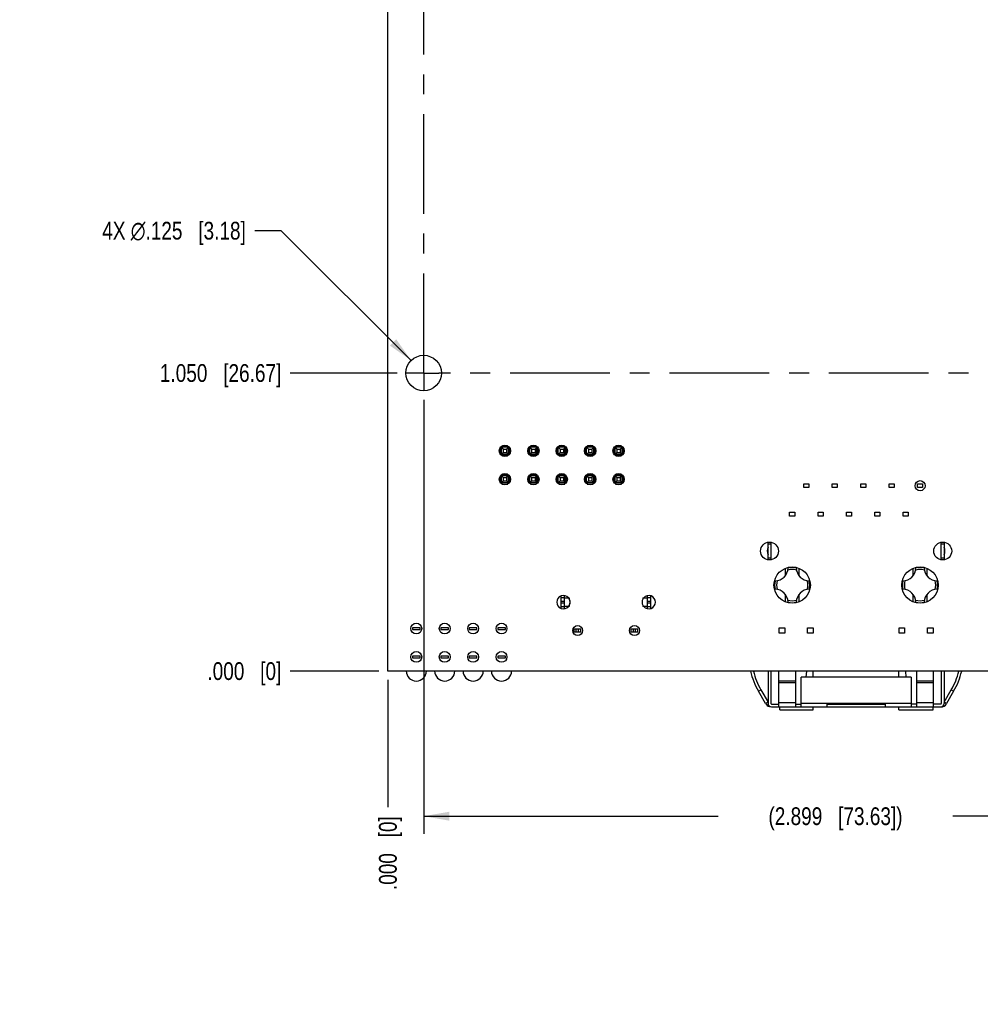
# Model space of a CAD drawing. Header units: inches. Extents: x -7 to 34, y 0 to 22.
# Tile 23 of 30: x 20.9 to 27.6, y 7.9 to 14.8. Entities that reach past the tile are written whole.
import ezdxf

# ---------------------------------------------------------------- set-up
doc = ezdxf.new("R2010")
doc.units = ezdxf.units.IN
doc.header["$LTSCALE"] = 1.87
doc.header["$MEASUREMENT"] = 0
doc.linetypes.add('CENTER', pattern=[0.6, 0.375, -0.075, 0.075, -0.075])
doc.layers.get('0').update_dxf_attribs({"linetype": 'CONTINUOUS'})
doc.layers.add('02___PRT_ALL_AXES', color=7, linetype='CONTINUOUS')
doc.layers.add('DIMENSIONS', color=7, linetype='CONTINUOUS')
doc.styles.get("Standard").update_dxf_attribs({"font": 'txt', "width": 0.8})
doc.dimstyles.new('DIMSTYLE_1', dxfattribs={"dimtxt": 0.125, "dimasz": 0.18, "dimexe": 0.125, "dimexo": 0.0625, "dimgap": 0.0625, "dimtad": 0, "dimtih": 1, "dimtoh": 1, "dimdec": 3, "dimlfac": 0.5, "dimzin": 4, "dimdsep": 46, "dimtxsty": 'STANDARD', "dimblk": '_FILLED', "dimblk1": '_FILLED', "dimblk2": '_FILLED', "dimcen": 0.09, "dimadec": 3, "dimazin": 1, "dimtp": 0.01, "dimtm": 0.01, "dimtfac": 1, "dimtdec": 3, "dimtofl": 0, "dimtmove": 0, "dimatfit": 3, "dimldrblk": '_FILLED', "dimfxl": 1, "dimtolj": 1, "dimtzin": 4, "dimarcsym": 0})
doc.dimstyles.new('DIMSTYLE_4', dxfattribs={"dimtxt": 0.125, "dimasz": 0.18, "dimexe": 0.125, "dimexo": 0.0625, "dimgap": 0.03125, "dimtad": 0, "dimtih": 1, "dimtoh": 1, "dimdec": 3, "dimlfac": 0.5, "dimzin": 4, "dimdsep": 46, "dimtxsty": 'STANDARD', "dimblk": '_FILLED', "dimblk1": '_FILLED', "dimblk2": '_FILLED', "dimcen": 0.09, "dimadec": 3, "dimazin": 1, "dimtp": 0.01, "dimtm": 0.01, "dimtfac": 1, "dimtdec": 3, "dimtofl": 0, "dimtmove": 0, "dimatfit": 3, "dimldrblk": '_FILLED', "dimfxl": 1, "dimtolj": 1, "dimtzin": 4, "dimarcsym": 0})
doc.dimstyles.new('DIMSTYLE_5', dxfattribs={"dimtxt": 0.125, "dimasz": 0.18, "dimexe": 0.125, "dimexo": 0.0625, "dimgap": 0.09, "dimtad": 0, "dimtih": 1, "dimtoh": 1, "dimdec": 3, "dimlfac": 0.5, "dimzin": 4, "dimdsep": 46, "dimtxsty": 'STANDARD', "dimblk": '_FILLED', "dimblk1": '_FILLED', "dimblk2": '_FILLED', "dimcen": 0.09, "dimadec": 3, "dimazin": 1, "dimtp": 0.01, "dimtm": 0.01, "dimtfac": 1, "dimtdec": 3, "dimtofl": 0, "dimtmove": 0, "dimatfit": 1, "dimldrblk": '_FILLED', "dimfxl": 1, "dimtolj": 1, "dimtzin": 4, "dimarcsym": 0})

# ---------------------------------------------------------------- blocks, each defined once
blk = doc.blocks.new('*D25')
at = {"layer": 'DIMENSIONS', "color": 2, "linetype": 'CONTINUOUS'}
blk.add_line((23.5416, 12.3556), (22.7895, 12.3556), dxfattribs=at)
at = {"layer": 'DIMENSIONS', "color": 2, "linetype": 'CONTINUOUS', "insert": (22.727, 12.4181), "char_height": 0.125, "width": 1.325, "attachment_point": 3, "line_spacing_factor": 0.9}
blk.add_mtext('1.050{\\ftxt.shx;\\W1.000000;\\H0.125000; }[26.67]', dxfattribs=at)
blk = doc.blocks.new('_FILLED')
at = {"color": 0, "linetype": 'BYBLOCK'}
blk.add_solid([(0, 0), (-1, 0.174), (-1, -0.174)], dxfattribs=at)
blk = doc.blocks.new('*D26')
at = {"layer": 'DIMENSIONS', "color": 2, "linetype": 'CONTINUOUS'}
blk.add_line((23.4145, 10.2559), (22.7895, 10.2559), dxfattribs=at)
at = {"layer": 'DIMENSIONS', "color": 2, "linetype": 'CONTINUOUS', "insert": (22.727, 10.3184), "char_height": 0.125, "width": 0.825, "attachment_point": 3, "line_spacing_factor": 0.9}
blk.add_mtext('.000{\\ftxt.shx;\\W1.000000;\\H0.125000; }[0]', dxfattribs=at)
blk = doc.blocks.new('*D27')
at = {"layer": 'DIMENSIONS', "color": 2, "linetype": 'CONTINUOUS'}
for p, q in [((23.108, 18.1177), (22.7895, 18.1177)), ((23.1914, 18.0036), (23.108, 18.1177)), ((23.5416, 18.0036), (23.1914, 18.0036))]:
    blk.add_line(p, q, dxfattribs=at)
at = {"layer": 'DIMENSIONS', "color": 2, "linetype": 'CONTINUOUS', "insert": (22.727, 18.1802), "char_height": 0.125, "width": 1.225, "attachment_point": 3, "line_spacing_factor": 0.9}
blk.add_mtext('3.874{\\ftxt.shx;\\W1.000000;\\H0.125000; }[98.4]', dxfattribs=at)
blk = doc.blocks.new('*D28')
at = {"layer": 'DIMENSIONS', "color": 2, "linetype": 'CONTINUOUS'}
blk.add_line((23.3704, 18.3559), (22.7895, 18.3559), dxfattribs=at)
at = {"layer": 'DIMENSIONS', "color": 2, "linetype": 'CONTINUOUS', "insert": (22.727, 18.4184), "char_height": 0.125, "width": 1.425, "attachment_point": 3, "line_spacing_factor": 0.9}
blk.add_mtext('4.050{\\ftxt.shx;\\W1.000000;\\H0.125000; }[102.87]', dxfattribs=at)
blk = doc.blocks.new('*D29')
at = {"layer": 'DIMENSIONS', "color": 2, "linetype": 'CONTINUOUS'}
blk.add_line((23.477, 10.1934), (23.477, 9.2964), dxfattribs=at)
at = {"layer": 'DIMENSIONS', "color": 2, "linetype": 'CONTINUOUS', "insert": (23.4145, 9.2339), "char_height": 0.125, "width": 0.825, "attachment_point": 3, "rotation": 90, "line_spacing_factor": 0.9}
blk.add_mtext('.000{\\ftxt.shx;\\W1.000000;\\H0.125000; }[0]', dxfattribs=at)
blk = doc.blocks.new('*D32')
at = {"layer": 'DIMENSIONS', "color": 2, "linetype": 'CONTINUOUS'}
blk.add_line((31.077, 10.1934), (31.077, 9.2964), dxfattribs=at)
at = {"layer": 'DIMENSIONS', "color": 2, "linetype": 'CONTINUOUS', "insert": (31.0145, 9.2339), "char_height": 0.125, "width": 1.325, "attachment_point": 3, "rotation": 90, "line_spacing_factor": 0.9}
blk.add_mtext('3.800{\\ftxt.shx;\\W1.000000;\\H0.125000; }[96.52]', dxfattribs=at)
blk = doc.blocks.new('*D33')
at = {"layer": 'DIMENSIONS', "color": 2, "linetype": 'CONTINUOUS'}
for p, q in [((23.7293, 12.1679), (23.7293, 9.1089)), ((29.5273, 12.1679), (29.5273, 9.1089)), ((23.7293, 9.2339), (25.8033, 9.2339)), ((29.5273, 9.2339), (27.4533, 9.2339))]:
    blk.add_line(p, q, dxfattribs=at)
at = {"layer": 'DIMENSIONS', "color": 2, "linetype": 'CONTINUOUS', "xscale": 0.18, "yscale": 0.18, "zscale": 0.18, "rotation": 180}
blk.add_blockref('_FILLED', (23.7293, 9.2339), dxfattribs=at)
at = {"layer": 'DIMENSIONS', "color": 2, "linetype": 'CONTINUOUS', "xscale": 0.18, "yscale": 0.18, "zscale": 0.18}
blk.add_blockref('_FILLED', (29.5273, 9.2339), dxfattribs=at)
at = {"layer": 'DIMENSIONS', "color": 2, "linetype": 'CONTINUOUS', "insert": (26.6283, 9.2964), "char_height": 0.125, "width": 1.525, "attachment_point": 2, "line_spacing_factor": 0.9}
blk.add_mtext('(2.899{\\ftxt.shx;\\W1.000000;\\H0.125000; }[73.63])', dxfattribs=at)
blk = doc.blocks.new('*D60')
at = {"layer": 'DIMENSIONS', "color": 2, "linetype": 'CONTINUOUS'}
for p, q in [((22.727, 13.3582), (22.5395, 13.3582)), ((23.6409, 12.444), (22.727, 13.3582))]:
    blk.add_line(p, q, dxfattribs=at)
at = {"layer": 'DIMENSIONS', "color": 2, "linetype": 'CONTINUOUS', "xscale": 0.18, "yscale": 0.18, "zscale": 0.18, "rotation": 314.9905057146}
blk.add_blockref('_FILLED', (23.6409, 12.444), dxfattribs=at)
at = {"layer": 'DIMENSIONS', "color": 2, "linetype": 'CONTINUOUS', "insert": (22.477, 13.4207), "char_height": 0.125, "width": 1.591667, "attachment_point": 3, "line_spacing_factor": 0.9}
blk.add_mtext('4X \\fgdt;{\\fgdt;n}\\ftxt;.125{\\ftxt.shx;\\W1.000000;\\H0.125000; }[3.18]', dxfattribs=at)
blk = doc.blocks.new('*D62')
at = {"layer": 'DIMENSIONS', "color": 2, "linetype": 'CONTINUOUS'}
blk.add_line((26.4418, 17.8746), (22.7895, 17.8746), dxfattribs=at)
at = {"layer": 'DIMENSIONS', "color": 2, "linetype": 'CONTINUOUS', "insert": (22.727, 17.9371), "char_height": 0.125, "width": 1.325, "attachment_point": 3, "line_spacing_factor": 0.9}
blk.add_mtext('3.809{\\ftxt.shx;\\W1.000000;\\H0.125000; }[96.76]', dxfattribs=at)

msp = doc.modelspace()

# ---------------------------------------------------------------- linework, layer by layer
at = {"color": 7, "linetype": 'CONTINUOUS'}
for p, q in [((23.477, 10.2559), (23.477, 18.3559)), ((24.2673, 11.8285), (24.2673, 11.7866)), ((24.2763, 11.8325), (24.2893, 11.8195)), ((24.2763, 11.7825), (24.2763, 11.8325)), ((24.3263, 11.8325), (24.2763, 11.8325)), ((24.2893, 11.7955), (24.2763, 11.7825)), ((24.3224, 11.8415), (24.2802, 11.8415)), ((24.2893, 11.8195), (24.2893, 11.7955)), ((24.2893, 11.8195), (24.3133, 11.8195)), ((24.2893, 11.7955), (24.3133, 11.7955)), ((24.3263, 11.8325), (24.3133, 11.8195)), ((24.3133, 11.8195), (24.3133, 11.7955)), ((24.3133, 11.7955), (24.3263, 11.7825)), ((24.3263, 11.7825), (24.3263, 11.8325)), ((24.3353, 11.7865), (24.3353, 11.8286)), ((24.4673, 11.8285), (24.4673, 11.7866)), ((24.4763, 11.8325), (24.4893, 11.8195)), ((24.4763, 11.7825), (24.4763, 11.8325)), ((24.5263, 11.8325), (24.4763, 11.8325)), ((24.4893, 11.7955), (24.4763, 11.7825)), ((24.5224, 11.8415), (24.4802, 11.8415)), ((24.4893, 11.8195), (24.4893, 11.7955)), ((24.4893, 11.8195), (24.5133, 11.8195)), ((24.4893, 11.7955), (24.5133, 11.7955)), ((24.5263, 11.8325), (24.5133, 11.8195)), ((24.5133, 11.8195), (24.5133, 11.7955)), ((24.5133, 11.7955), (24.5263, 11.7825)), ((24.5263, 11.7825), (24.5263, 11.8325)), ((24.5353, 11.7865), (24.5353, 11.8286)), ((24.6673, 11.8285), (24.6673, 11.7866)), ((24.6763, 11.8325), (24.6893, 11.8195)), ((24.6763, 11.7825), (24.6763, 11.8325)), ((24.7263, 11.8325), (24.6763, 11.8325)), ((24.6893, 11.7955), (24.6763, 11.7825)), ((24.7224, 11.8415), (24.6802, 11.8415)), ((24.6893, 11.8195), (24.6893, 11.7955)), ((24.6893, 11.8195), (24.7133, 11.8195)), ((24.6893, 11.7955), (24.7133, 11.7955)), ((24.7263, 11.8325), (24.7133, 11.8195)), ((24.7133, 11.8195), (24.7133, 11.7955)), ((24.7133, 11.7955), (24.7263, 11.7825)), ((24.7263, 11.7825), (24.7263, 11.8325)), ((24.7353, 11.7865), (24.7353, 11.8286)), ((24.8673, 11.8285), (24.8673, 11.7866)), ((24.8763, 11.8325), (24.8893, 11.8195)), ((24.8763, 11.7825), (24.8763, 11.8325)), ((24.9263, 11.8325), (24.8763, 11.8325)), ((24.8893, 11.7955), (24.8763, 11.7825)), ((24.9224, 11.8415), (24.8802, 11.8415)), ((24.8893, 11.8195), (24.8893, 11.7955)), ((24.8893, 11.8195), (24.9133, 11.8195)), ((24.8893, 11.7955), (24.9133, 11.7955)), ((24.9263, 11.8325), (24.9133, 11.8195)), ((24.9133, 11.8195), (24.9133, 11.7955)), ((24.9133, 11.7955), (24.9263, 11.7825)), ((24.9263, 11.7825), (24.9263, 11.8325)), ((24.9353, 11.7865), (24.9353, 11.8286)), ((25.0673, 11.8285), (25.0673, 11.7866)), ((25.0763, 11.8325), (25.0893, 11.8195)), ((25.1263, 11.8325), (25.0763, 11.8325)), ((25.0763, 11.7825), (25.0763, 11.8325)), ((25.0893, 11.7955), (25.0763, 11.7825)), ((25.1224, 11.8415), (25.0802, 11.8415)), ((25.0893, 11.8195), (25.1133, 11.8195)), ((25.0893, 11.8195), (25.0893, 11.7955)), ((25.0893, 11.7955), (25.1133, 11.7955)), ((25.1263, 11.8325), (25.1133, 11.8195)), ((25.1133, 11.8195), (25.1133, 11.7955)), ((25.1133, 11.7955), (25.1263, 11.7825)), ((25.1263, 11.7825), (25.1263, 11.8325)), ((25.1353, 11.7865), (25.1353, 11.8286)), ((24.3263, 11.7825), (24.2763, 11.7825)), ((24.2804, 11.7735), (24.3222, 11.7735)), ((24.5263, 11.7825), (24.4763, 11.7825)), ((24.4804, 11.7735), (24.5222, 11.7735)), ((24.7263, 11.7825), (24.6763, 11.7825)), ((24.6804, 11.7735), (24.7222, 11.7735)), ((24.9263, 11.7825), (24.8763, 11.7825)), ((24.8804, 11.7735), (24.9222, 11.7735)), ((25.1263, 11.7825), (25.0763, 11.7825)), ((25.0804, 11.7735), (25.1222, 11.7735)), ((24.2673, 11.6285), (24.2673, 11.5866)), ((24.2763, 11.6325), (24.2893, 11.6195)), ((24.2763, 11.5825), (24.2763, 11.6325)), ((24.3263, 11.6325), (24.2763, 11.6325)), ((24.2893, 11.5955), (24.2763, 11.5825)), ((24.3263, 11.5825), (24.2763, 11.5825)), ((24.3224, 11.6415), (24.2802, 11.6415)), ((24.2893, 11.6195), (24.2893, 11.5955)), ((24.2893, 11.6195), (24.3133, 11.6195)), ((24.2893, 11.5955), (24.3133, 11.5955)), ((24.3263, 11.6325), (24.3133, 11.6195)), ((24.3133, 11.6195), (24.3133, 11.5955)), ((24.3133, 11.5955), (24.3263, 11.5825)), ((24.3263, 11.5825), (24.3263, 11.6325)), ((24.3353, 11.5865), (24.3353, 11.6286)), ((24.4673, 11.6285), (24.4673, 11.5866)), ((24.4763, 11.6325), (24.4893, 11.6195)), ((24.4763, 11.5825), (24.4763, 11.6325)), ((24.5263, 11.6325), (24.4763, 11.6325)), ((24.4893, 11.5955), (24.4763, 11.5825)), ((24.5263, 11.5825), (24.4763, 11.5825)), ((24.5224, 11.6415), (24.4802, 11.6415)), ((24.4893, 11.6195), (24.4893, 11.5955)), ((24.4893, 11.6195), (24.5133, 11.6195)), ((24.4893, 11.5955), (24.5133, 11.5955)), ((24.5263, 11.6325), (24.5133, 11.6195)), ((24.5133, 11.6195), (24.5133, 11.5955)), ((24.5133, 11.5955), (24.5263, 11.5825)), ((24.5263, 11.5825), (24.5263, 11.6325)), ((24.5353, 11.5865), (24.5353, 11.6286)), ((24.6673, 11.6285), (24.6673, 11.5866)), ((24.6763, 11.6325), (24.6893, 11.6195)), ((24.6763, 11.5825), (24.6763, 11.6325)), ((24.7263, 11.6325), (24.6763, 11.6325)), ((24.6893, 11.5955), (24.6763, 11.5825)), ((24.7263, 11.5825), (24.6763, 11.5825)), ((24.7224, 11.6415), (24.6802, 11.6415)), ((24.6893, 11.6195), (24.6893, 11.5955)), ((24.6893, 11.6195), (24.7133, 11.6195)), ((24.6893, 11.5955), (24.7133, 11.5955)), ((24.7263, 11.6325), (24.7133, 11.6195)), ((24.7133, 11.6195), (24.7133, 11.5955)), ((24.7133, 11.5955), (24.7263, 11.5825)), ((24.7263, 11.5825), (24.7263, 11.6325)), ((24.7353, 11.5865), (24.7353, 11.6286)), ((24.8673, 11.6285), (24.8673, 11.5866)), ((24.8763, 11.6325), (24.8893, 11.6195)), ((24.8763, 11.5825), (24.8763, 11.6325)), ((24.9263, 11.6325), (24.8763, 11.6325)), ((24.8893, 11.5955), (24.8763, 11.5825)), ((24.9263, 11.5825), (24.8763, 11.5825)), ((24.9224, 11.6415), (24.8802, 11.6415)), ((24.8893, 11.6195), (24.8893, 11.5955)), ((24.8893, 11.6195), (24.9133, 11.6195)), ((24.8893, 11.5955), (24.9133, 11.5955)), ((24.9263, 11.6325), (24.9133, 11.6195)), ((24.9133, 11.6195), (24.9133, 11.5955)), ((24.9133, 11.5955), (24.9263, 11.5825)), ((24.9263, 11.5825), (24.9263, 11.6325)), ((24.9353, 11.5865), (24.9353, 11.6286)), ((25.0673, 11.6285), (25.0673, 11.5866)), ((25.0763, 11.6325), (25.0893, 11.6195)), ((25.1263, 11.6325), (25.0763, 11.6325)), ((25.0763, 11.5825), (25.0763, 11.6325)), ((25.0893, 11.5955), (25.0763, 11.5825)), ((25.1263, 11.5825), (25.0763, 11.5825)), ((25.1224, 11.6415), (25.0802, 11.6415)), ((25.0893, 11.6195), (25.1133, 11.6195)), ((25.0893, 11.6195), (25.0893, 11.5955)), ((25.0893, 11.5955), (25.1133, 11.5955)), ((25.1263, 11.6325), (25.1133, 11.6195)), ((25.1133, 11.6195), (25.1133, 11.5955)), ((25.1133, 11.5955), (25.1263, 11.5825)), ((25.1263, 11.5825), (25.1263, 11.6325)), ((25.1353, 11.5865), (25.1353, 11.6286)), ((24.2804, 11.5735), (24.3222, 11.5735)), ((24.4804, 11.5735), (24.5222, 11.5735)), ((24.6804, 11.5735), (24.7222, 11.5735)), ((24.8804, 11.5735), (24.9222, 11.5735)), ((25.0804, 11.5735), (25.1222, 11.5735)), ((26.1536, 11.0396), (26.1536, 11.1641)), ((26.1733, 11.1492), (26.1536, 11.1492)), ((26.1733, 11.164), (26.1733, 11.0396)), ((27.3733, 11.0396), (27.3733, 11.164)), ((27.393, 11.1492), (27.3733, 11.1492)), ((27.393, 11.1641), (27.393, 11.0396)), ((26.1536, 11.0548), (26.1733, 11.0548)), ((27.3733, 11.0548), (27.393, 11.0548)), ((24.6975, 10.6973), (24.6975, 10.7859)), ((24.7212, 10.7731), (24.6975, 10.7731)), ((24.7212, 10.6952), (24.7212, 10.7879)), ((24.7224, 10.7731), (24.7537, 10.7731)), ((24.7537, 10.7731), (24.7537, 10.7656)), ((24.7581, 10.7538), (24.7581, 10.7294)), ((25.2713, 10.7731), (25.3026, 10.7731)), ((25.2713, 10.7731), (25.2713, 10.7627)), ((25.3038, 10.6955), (25.3038, 10.7876)), ((25.3275, 10.7731), (25.3038, 10.7731)), ((25.3275, 10.6968), (25.3275, 10.7864)), ((24.6975, 10.7495), (24.7212, 10.7495)), ((24.7212, 10.7337), (24.6975, 10.7337)), ((24.6975, 10.7101), (24.7212, 10.7101)), ((24.7537, 10.7101), (24.7224, 10.7101)), ((24.7537, 10.7175), (24.7537, 10.7101)), ((25.2713, 10.7204), (25.2713, 10.7101)), ((25.3026, 10.7101), (25.2713, 10.7101)), ((25.3038, 10.7495), (25.3275, 10.7495)), ((25.3275, 10.7337), (25.3038, 10.7337)), ((25.3038, 10.7101), (25.3275, 10.7101)), ((23.6503, 10.5619), (23.6503, 10.5501)), ((23.7043, 10.5619), (23.6503, 10.5619)), ((23.6503, 10.5501), (23.7043, 10.5501)), ((23.7043, 10.5501), (23.7043, 10.5619)), ((23.8503, 10.5619), (23.8503, 10.5501)), ((23.9043, 10.5619), (23.8503, 10.5619)), ((23.8503, 10.5501), (23.9043, 10.5501)), ((23.9043, 10.5501), (23.9043, 10.5619)), ((24.1043, 10.5619), (24.0503, 10.5619)), ((24.0503, 10.5619), (24.0503, 10.5501)), ((24.0503, 10.5501), (24.1043, 10.5501)), ((24.1043, 10.5501), (24.1043, 10.5619)), ((24.3043, 10.5619), (24.2503, 10.5619)), ((24.2503, 10.5619), (24.2503, 10.5501)), ((24.2503, 10.5501), (24.3043, 10.5501)), ((24.3043, 10.5501), (24.3043, 10.5619)), ((24.7881, 10.5534), (24.8353, 10.5534)), ((24.7881, 10.5298), (24.7881, 10.5534)), ((24.8038, 10.5298), (24.8038, 10.5534)), ((24.8196, 10.5298), (24.8196, 10.5534)), ((24.8353, 10.5298), (24.8353, 10.5534)), ((25.1897, 10.5534), (25.2369, 10.5534)), ((25.1897, 10.5298), (25.1897, 10.5534)), ((25.2054, 10.5298), (25.2054, 10.5534)), ((25.2212, 10.5298), (25.2212, 10.5534)), ((25.2369, 10.5298), (25.2369, 10.5534)), ((24.8353, 10.5298), (24.7881, 10.5298)), ((25.2369, 10.5298), (25.1897, 10.5298)), ((23.7043, 10.3619), (23.6503, 10.3619)), ((23.6503, 10.3619), (23.6503, 10.3501)), ((23.6503, 10.3501), (23.7043, 10.3501)), ((23.7043, 10.3501), (23.7043, 10.3619)), ((23.9043, 10.3619), (23.8503, 10.3619)), ((23.8503, 10.3619), (23.8503, 10.3501)), ((23.8503, 10.3501), (23.9043, 10.3501)), ((23.9043, 10.3501), (23.9043, 10.3619)), ((24.1043, 10.3619), (24.0503, 10.3619)), ((24.0503, 10.3619), (24.0503, 10.3501)), ((24.0503, 10.3501), (24.1043, 10.3501)), ((24.1043, 10.3501), (24.1043, 10.3619)), ((24.3043, 10.3619), (24.2503, 10.3619)), ((24.2503, 10.3619), (24.2503, 10.3501)), ((24.2503, 10.3501), (24.3043, 10.3501)), ((24.3043, 10.3501), (24.3043, 10.3619)), ((31.077, 10.2559), (23.477, 10.2559)), ((26.1536, 10.2559), (26.1536, 10.0272)), ((26.1733, 10.2559), (26.1733, 10.0272)), ((26.2284, 10.0036), (26.2284, 10.2555)), ((26.3465, 10.2555), (26.3465, 10.0036)), ((27.1607, 10.2122), (26.3859, 10.2122)), ((26.3859, 10.0036), (26.3859, 10.2122)), ((27.1607, 10.2122), (27.1607, 10.0036)), ((27.2001, 10.0036), (27.2001, 10.2555)), ((27.3182, 10.0036), (27.3182, 10.2555)), ((27.3733, 10.2559), (27.3733, 10.0272)), ((27.393, 10.2559), (27.393, 10.0272)), ((26.3465, 10.1849), (26.2284, 10.1849)), ((26.2284, 10.1767), (26.3465, 10.1767)), ((27.3182, 10.1849), (27.2001, 10.1849)), ((27.2001, 10.1767), (27.3182, 10.1767)), ((26.0865, 10.1135), (26.1036, 10.1233)), ((26.1363, 10.0272), (26.0865, 10.1135)), ((26.1036, 10.1233), (26.1534, 10.037)), ((27.3932, 10.037), (27.4431, 10.1233)), ((27.4601, 10.1135), (27.4103, 10.0272)), ((27.4431, 10.1233), (27.4601, 10.1135)), ((26.1536, 10.0366), (26.1367, 10.0265)), ((26.1772, 10.0233), (26.2284, 10.0233)), ((26.1772, 10.0036), (27.3694, 10.0036)), ((26.3465, 10.0325), (26.2284, 10.0325)), ((26.3465, 10.0233), (26.3859, 10.0233)), ((27.1607, 10.0272), (26.3859, 10.0272)), ((26.5666, 10.0233), (26.98, 10.0233)), ((26.5666, 10.0233), (26.5666, 10.0036)), ((26.98, 10.0036), (26.98, 10.0233)), ((27.2001, 10.0233), (27.1607, 10.0233)), ((27.3182, 10.0325), (27.2001, 10.0325)), ((27.3694, 10.0233), (27.3182, 10.0233)), ((27.4099, 10.0265), (27.393, 10.0366))]:
    msp.add_line(p, q, dxfattribs=at)
at = {"color": 6, "linetype": 'CONTINUOUS'}
for p, q in [((26.4056, 11.5756), (26.441, 11.5756)), ((26.4056, 11.5481), (26.4056, 11.5756)), ((26.441, 11.5481), (26.4056, 11.5481)), ((26.441, 11.5756), (26.441, 11.5481)), ((26.6056, 11.5756), (26.641, 11.5756)), ((26.6056, 11.5481), (26.6056, 11.5756)), ((26.641, 11.5481), (26.6056, 11.5481)), ((26.641, 11.5756), (26.641, 11.5481)), ((26.8056, 11.5756), (26.841, 11.5756)), ((26.8056, 11.5481), (26.8056, 11.5756)), ((26.841, 11.5481), (26.8056, 11.5481)), ((26.841, 11.5756), (26.841, 11.5481)), ((27.0056, 11.5756), (27.041, 11.5756)), ((27.0056, 11.5481), (27.0056, 11.5756)), ((27.041, 11.5481), (27.0056, 11.5481)), ((27.041, 11.5756), (27.041, 11.5481)), ((27.2056, 11.5756), (27.241, 11.5756)), ((27.2056, 11.5481), (27.2056, 11.5756)), ((27.241, 11.5481), (27.2056, 11.5481)), ((27.241, 11.5756), (27.241, 11.5481)), ((26.3056, 11.3756), (26.341, 11.3756)), ((26.3056, 11.3481), (26.3056, 11.3756)), ((26.341, 11.3756), (26.341, 11.3481)), ((26.5056, 11.3756), (26.541, 11.3756)), ((26.5056, 11.3481), (26.5056, 11.3756)), ((26.541, 11.3756), (26.541, 11.3481)), ((26.7056, 11.3756), (26.741, 11.3756)), ((26.7056, 11.3481), (26.7056, 11.3756)), ((26.741, 11.3756), (26.741, 11.3481)), ((26.9056, 11.3756), (26.941, 11.3756)), ((26.9056, 11.3481), (26.9056, 11.3756)), ((26.941, 11.3756), (26.941, 11.3481)), ((27.1056, 11.3756), (27.141, 11.3756)), ((27.1056, 11.3481), (27.1056, 11.3756)), ((27.141, 11.3756), (27.141, 11.3481)), ((26.341, 11.3481), (26.3056, 11.3481)), ((26.541, 11.3481), (26.5056, 11.3481)), ((26.741, 11.3481), (26.7056, 11.3481)), ((26.941, 11.3481), (26.9056, 11.3481)), ((27.141, 11.3481), (27.1056, 11.3481)), ((26.2729, 10.9795), (26.2729, 10.9254)), ((26.3737, 10.9254), (26.3737, 10.9795)), ((27.1729, 10.9795), (27.1729, 10.9254)), ((27.2737, 10.9254), (27.2737, 10.9795)), ((26.2729, 10.7983), (26.2729, 10.7442)), ((26.3737, 10.7442), (26.3737, 10.7983)), ((27.1729, 10.7983), (27.1729, 10.7442)), ((27.2737, 10.7442), (27.2737, 10.7983)), ((26.2316, 10.5618), (26.2709, 10.5618)), ((26.2316, 10.5225), (26.2316, 10.5618)), ((26.2709, 10.5618), (26.2709, 10.5225)), ((26.4316, 10.5618), (26.4709, 10.5618)), ((26.4316, 10.5225), (26.4316, 10.5618)), ((26.4709, 10.5618), (26.4709, 10.5225)), ((27.0757, 10.5618), (27.115, 10.5618)), ((27.0757, 10.5225), (27.0757, 10.5618)), ((27.115, 10.5618), (27.115, 10.5225)), ((27.2757, 10.5618), (27.315, 10.5618)), ((27.2757, 10.5225), (27.2757, 10.5618)), ((27.315, 10.5618), (27.315, 10.5225)), ((26.2709, 10.5225), (26.2316, 10.5225)), ((26.4709, 10.5225), (26.4316, 10.5225)), ((27.115, 10.5225), (27.0757, 10.5225)), ((27.315, 10.5225), (27.2757, 10.5225)), ((26.4227, 10.2122), (26.4259, 10.2559)), ((26.4717, 10.2122), (26.4717, 10.2559)), ((27.0749, 10.2122), (27.0749, 10.2559)), ((27.1207, 10.2559), (27.1239, 10.2122)), ((26.2355, 9.9839), (26.2355, 10.0036)), ((26.4717, 9.9839), (26.4717, 10.0036)), ((27.0745, 9.9839), (27.0745, 10.0036)), ((27.3162, 9.9839), (27.3162, 10.0036)), ((26.2355, 9.9839), (26.4717, 9.9839)), ((27.0745, 9.9839), (27.3162, 9.9839))]:
    msp.add_line(p, q, dxfattribs=at)
at = {"color": 7, "linetype": 'CONTINUOUS'}
for centre, radius in [((23.7293, 12.3556), 0.125), ((24.3013, 11.8076), 0.04), ((24.5013, 11.8076), 0.04), ((24.7013, 11.8076), 0.04), ((24.9013, 11.8076), 0.04), ((25.1013, 11.8076), 0.04), ((24.3013, 11.6076), 0.04), ((24.5013, 11.6076), 0.04), ((24.7013, 11.6076), 0.04), ((24.9013, 11.6076), 0.04), ((25.1013, 11.6076), 0.04), ((27.2237, 11.5618), 0.0356), ((26.1633, 11.1018), 0.063), ((27.3833, 11.1018), 0.063), ((26.3233, 10.8618), 0.128), ((27.2233, 10.8618), 0.128), ((23.6773, 10.5559), 0.038), ((23.8773, 10.5559), 0.038), ((24.0773, 10.5559), 0.038), ((24.2773, 10.5559), 0.038), ((24.8133, 10.5416), 0.035), ((25.2133, 10.5416), 0.035), ((23.6773, 10.3559), 0.038), ((23.8773, 10.3559), 0.038), ((24.0773, 10.3559), 0.038), ((24.2773, 10.3559), 0.038)]:
    msp.add_circle(centre, radius, dxfattribs=at)
for centre, radius, start, end in [((26.2212, 11.102), 0.0731, 158.18906, 201.81094), ((27.3254, 11.102), 0.0731, 338.18906, 21.81094), ((26.3938, 10.8579), 0.1969, 173.39839, 180.2087), ((27.1528, 10.8579), 0.1969, 359.7913, 6.60161), ((24.7133, 10.7416), 0.047, 42.07702, 317.92298), ((24.7133, 10.7416), 0.047, 329.25137, 30.74863), ((25.3133, 10.7416), 0.047, 153.24315, 206.75685), ((25.3133, 10.7416), 0.047, 222.07702, 137.92298), ((23.6773, 10.2569), 0.071, 180, 360), ((23.8773, 10.2569), 0.071, 180, 360), ((24.0773, 10.2569), 0.071, 180, 360), ((24.2773, 10.2569), 0.071, 180, 360), ((26.5434, 10.3773), 0.5276, 193.35203, 210), ((26.5434, 10.3773), 0.5079, 193.88172, 210), ((27.0032, 10.3773), 0.5079, 330, 346.11828), ((27.0032, 10.3773), 0.5276, 330, 346.64797), ((26.1772, 10.0508), 0.0472, 211.00272, 250.33729), ((26.1772, 10.0272), 0.0236, 180, 270), ((26.1772, 10.0272), 0.00394, 180, 270), ((27.3694, 10.0272), 0.0236, 270, 360), ((27.3694, 10.0272), 0.00394, 270, 360), ((27.3694, 10.0508), 0.0472, 270, 328.99728)]:
    msp.add_arc(centre, radius, start, end, dxfattribs=at)
at = {"color": 6, "linetype": 'CONTINUOUS'}
for centre, radius, start, end in [((26.1993, 10.9859), 0.0953, 272.03941, 357.96059), ((26.3233, 10.8618), 0.1102, 73.95401, 106.04599), ((26.3233, 10.8618), 0.124, 76.57145, 103.42855), ((26.4473, 10.9859), 0.0953, 182.03941, 267.96059), ((27.0993, 10.9859), 0.0953, 272.03941, 357.96059), ((27.2233, 10.8618), 0.1102, 73.95401, 106.04598), ((27.2233, 10.8618), 0.124, 76.57145, 103.42855), ((27.3473, 10.9859), 0.0953, 182.03941, 267.96059), ((26.3233, 10.8618), 0.124, 166.57145, 193.42855), ((26.3233, 10.8618), 0.1102, 163.95401, 196.04599), ((26.3233, 10.8618), 0.1102, 343.95401, 16.04599), ((26.3233, 10.8618), 0.124, 346.57145, 13.42855), ((27.2233, 10.8618), 0.124, 166.57145, 193.42855), ((27.2233, 10.8618), 0.1102, 163.95401, 196.04597), ((27.2233, 10.8618), 0.1102, 343.95401, 16.04598), ((27.2233, 10.8618), 0.124, 346.57145, 13.42855), ((26.1993, 10.7378), 0.0953, 2.03941, 87.96059), ((26.4473, 10.7378), 0.0953, 92.03941, 177.96059), ((27.0993, 10.7378), 0.0953, 2.03941, 87.96059), ((27.3473, 10.7378), 0.0953, 92.03941, 177.96059), ((26.3233, 10.8618), 0.1102, 253.95401, 286.04599), ((27.2233, 10.8618), 0.1102, 253.954, 286.04598), ((26.3233, 10.8618), 0.124, 256.57145, 283.42855), ((27.2233, 10.8618), 0.124, 256.57145, 283.42855)]:
    msp.add_arc(centre, radius, start, end, dxfattribs=at)
at = {"layer": '02___PRT_ALL_AXES', "color": 7, "linetype": 'CENTER'}
for p, q in [((23.7293, 12.3556), (23.7293, 17.8784)), ((23.7293, 12.3556), (23.6041, 12.3556)), ((23.7293, 12.3556), (23.7293, 12.2304)), ((23.7293, 12.3556), (23.8351, 12.3556)), ((29.5273, 12.3556), (23.8351, 12.3556))]:
    msp.add_line(p, q, dxfattribs=at)

# ---------------------------------------------------------------- dimensions: what is measured, and where the dimension line sits
at = {"layer": 'DIMENSIONS', "color": 2, "linetype": 'CONTINUOUS'}
for feature_location, offset, dtype, origin, picture, middle in [((23.3704, 18.3559), (-0.5809, 0), 0, (27.277, 10.2559), '*D28', (22.0145, 18.3559)), ((23.5416, 18.0036), (-0.7521, 0.1141), 0, (23.6041, 10.2559), '*D27', (22.1145, 18.1177)), ((26.4418, 17.8746), (-3.6523, 0), 0, (26.5043, 10.2559), '*D62', (22.0645, 17.8746)), ((23.5416, 12.3556), (-0.7521, 0), 0, (23.477, 10.2559), '*D25', (22.0645, 12.3556)), ((23.4144809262, 10.2558916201), (-0.625, 0), 0, (23.4769809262, 10.2558916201), '*D26', (22.3144809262, 10.2558916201)), ((23.4769809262, 10.1933916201), (0, -0.8969990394), 1, (23.4769809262, 10.2558916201), '*D29', (23.4769809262, 8.8213925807)), ((31.077, 10.1934), (0, -0.897), 1, (23.477, 10.2559), '*D32', (31.077, 8.5714))]:
    dim = msp.add_ordinate_dim(feature_location=feature_location, offset=offset, dtype=dtype, origin=origin, dimstyle='DIMSTYLE_4', dxfattribs=at)
    dim.commit()
    dim.dimension.update_dxf_attribs({"geometry": picture, "text_midpoint": middle})
dim = msp.add_diameter_dim_2p(p1=(23.6409, 12.444), p2=(23.8177, 12.2672), text='4X %%c<>', dimstyle='DIMSTYLE_5', override={"dimpost": '<>'}, dxfattribs=at)
dim.commit()
dim.dimension.update_dxf_attribs({"geometry": '*D60', "text_midpoint": (21.6811, 13.3582), "dimtype": 163})
dim = msp.add_linear_dim(base=(29.5273, 9.2339), p1=(23.7293, 12.2304), p2=(29.5273, 12.2304), text='(<>)', dimstyle='DIMSTYLE_1', dxfattribs=at)
dim.commit()
dim.dimension.update_dxf_attribs({"geometry": '*D33', "text_midpoint": (26.6283, 9.2339), "dimtype": 160})

doc.saveas('drawing.dxf')
